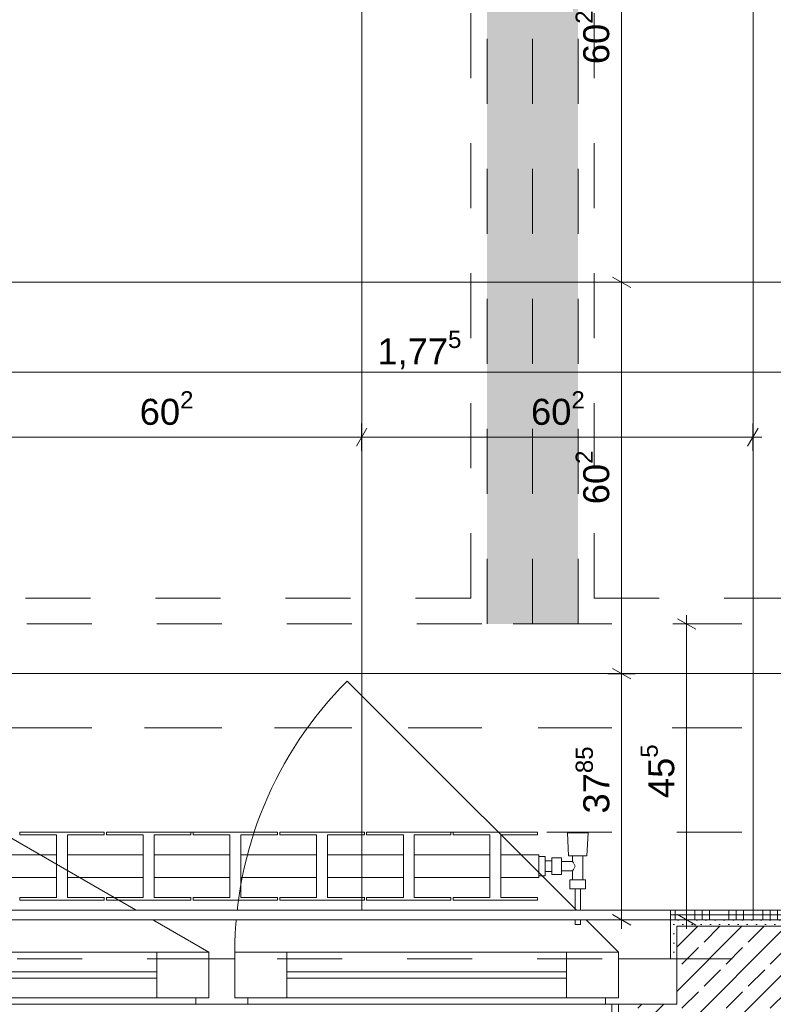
# Model space of a CAD drawing. Header units: metres. Extents: x -3.5 to 65.3, y -10.9 to 16.7.
# Tile 117 of 213: x 45.8 to 46.9, y 0.1 to 1.6. Entities that reach past the tile are written whole.
import ezdxf

# ---------------------------------------------------------------- set-up
doc = ezdxf.new("R2010")
doc.units = ezdxf.units.M
doc.header["$MEASUREMENT"] = 0
for name, pattern in [('Achse', [0.08, 0.04, -0.02, 0, -0.02]), ('Strichlinie doppelt', [0.218722, 0.105833, -0.042333, 0.028222, -0.042333]), ('Strichlinie eng', [0.046, 0.03, -0.016]), ('Untersicht', [0.04, 0.03, -0.01]), ('Wipeout_Contour', [1, 0, -1])]:
    doc.linetypes.add(name, pattern=pattern)
for name, color, linetype in [('102 - Bemaßung_ Beschriftung.Detail_ Ausschnitt', 7, 'Continuous'), ('451 - Universal.Achsen Raster', 7, 'Continuous'), ('604 - Struktur.Wand Aussen', 7, 'Continuous'), ('608 - Struktur.Träger', 7, 'Continuous'), ('612 - Struktur.Stahlbau', 7, 'Continuous'), ('654 - Abdeckung.Wand Belag', 7, 'Continuous'), ('Neubau_612 - Struktur.Stahlbau', 7, 'Continuous'), ('Neubau_650 - Abdeckung.Fußboden Aufbau', 7, 'Continuous'), ('Neubau_653 - Abdeckung.TB Verkofferung', 7, 'Continuous'), ('Neubau_801 - HKLSE.Heizung_ Klima_ Lüftung', 7, 'Continuous')]:
    doc.layers.add(name, color=color, linetype=linetype)
doc.styles.add('ERSTELLTER_STIL_1', font='txt')
doc.dimstyles.new('ERSTELLTER_STIL__1', dxfattribs={"dimtxt": 0.04, "dimasz": 0.02128, "dimexe": 0.18, "dimexo": 0.0625, "dimgap": 0, "dimtad": 1, "dimtih": 1, "dimtoh": 1, "dimzin": 0, "dimdsep": 46, "dimtxsty": 'ERSTELLTER_STIL_1', "dimblk": 'ARROWHEAD_2', "dimblk1": 'ARROWHEAD_2', "dimblk2": 'ARROWHEAD_2', "dimcen": 0.09, "dimse1": 1, "dimse2": 1, "dimclrd": 7, "dimclre": 7, "dimclrt": 7, "dimazin": 0, "dimtfac": 1, "dimtdec": 4, "dimtmove": 0, "dimatfit": 3, "dimfxl": 1, "dimtolj": 1, "dimtzin": 0, "dimarcsym": 0})
doc.dimstyles.new('ERSTELLTER_STIL__3', dxfattribs={"dimtxt": 0.04, "dimasz": 0.02128, "dimexe": 0.18, "dimexo": 0.0625, "dimgap": 0, "dimtad": 1, "dimzin": 0, "dimdsep": 46, "dimtxsty": 'ERSTELLTER_STIL_1', "dimblk": 'ARROWHEAD_2', "dimblk1": 'ARROWHEAD_2', "dimblk2": 'ARROWHEAD_2', "dimcen": 0.09, "dimse1": 1, "dimse2": 1, "dimclrd": 7, "dimclre": 7, "dimclrt": 7, "dimazin": 0, "dimtfac": 1, "dimtdec": 4, "dimtmove": 0, "dimatfit": 3, "dimfxl": 1, "dimtolj": 1, "dimtzin": 0, "dimarcsym": 0})
doc.dimstyles.new('ERSTELLTER_STIL__4', dxfattribs={"dimtxt": 0.04, "dimasz": 0.02128, "dimexe": 0.18, "dimexo": 0.0625, "dimgap": 0, "dimtad": 1, "dimzin": 0, "dimdsep": 46, "dimtxsty": 'ERSTELLTER_STIL_1', "dimblk": 'ARROWHEAD_2', "dimblk1": 'ARROWHEAD_2', "dimblk2": 'ARROWHEAD_2', "dimcen": 0.09, "dimse1": 1, "dimse2": 1, "dimclrd": 7, "dimclre": 7, "dimclrt": 7, "dimazin": 0, "dimtfac": 1, "dimtdec": 4, "dimtmove": 2, "dimatfit": 3, "dimfxl": 1, "dimtolj": 1, "dimtzin": 0, "dimarcsym": 0})
pattern_1 = [(45, (0, 0), (-0.0070710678, 0.0070710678), [0, -0.01])]

# ---------------------------------------------------------------- blocks, each defined once
blk = doc.blocks.new('*X111')
at = {"layer": '654 - Abdeckung.Wand Belag', "color": 7, "linetype": 'Continuous', "lineweight": 5}
for p, q in [((46.77, 0.2625), (46.7775, 0.2625)), ((46.7775, 0.27), (46.7775, 0.2625)), ((46.7775, 0.2625), (46.83, 0.2625)), ((46.7775, 0.2625), (46.7775, 0.255)), ((46.8075, 0.27), (46.8075, 0.2625)), ((46.8075, 0.2625), (46.8075, 0.255)), ((46.8187, 0.27), (46.8187, 0.2625)), ((46.8187, 0.2625), (46.8187, 0.255)), ((46.83, 0.27), (46.83, 0.2625)), ((46.83, 0.2625), (46.8825, 0.2625)), ((46.83, 0.2625), (46.83, 0.255)), ((46.86, 0.27), (46.86, 0.2625)), ((46.86, 0.2625), (46.86, 0.255)), ((46.8712, 0.27), (46.8712, 0.2625)), ((46.8712, 0.2625), (46.8712, 0.255)), ((46.8825, 0.27), (46.8825, 0.2625)), ((46.8825, 0.2625), (46.935, 0.2625)), ((46.8825, 0.2625), (46.8825, 0.255)), ((46.9125, 0.27), (46.9125, 0.2625)), ((46.9125, 0.2625), (46.9125, 0.255)), ((46.9237, 0.27), (46.9237, 0.2625)), ((46.9237, 0.2625), (46.9237, 0.255)), ((46.935, 0.27), (46.935, 0.2625)), ((46.935, 0.2625), (46.9875, 0.2625)), ((46.935, 0.2625), (46.935, 0.255)), ((46.965, 0.27), (46.965, 0.2625)), ((46.965, 0.2625), (46.965, 0.255)), ((46.9762, 0.27), (46.9762, 0.2625)), ((46.9762, 0.2625), (46.9762, 0.255)), ((46.9875, 0.27), (46.9875, 0.2625)), ((46.9875, 0.2625), (47.04, 0.2625)), ((46.9875, 0.2625), (46.9875, 0.255)), ((47.0175, 0.27), (47.0175, 0.2625)), ((47.0175, 0.2625), (47.0175, 0.255)), ((47.0287, 0.27), (47.0287, 0.2625)), ((47.0287, 0.2625), (47.0287, 0.255)), ((47.04, 0.27), (47.04, 0.2625)), ((47.04, 0.2625), (47.0925, 0.2625)), ((47.04, 0.2625), (47.04, 0.255)), ((47.07, 0.27), (47.07, 0.2625)), ((47.07, 0.2625), (47.07, 0.255)), ((47.0812, 0.27), (47.0812, 0.2625)), ((47.0812, 0.2625), (47.0812, 0.255)), ((47.0925, 0.27), (47.0925, 0.2625)), ((47.0925, 0.2625), (47.145, 0.2625)), ((47.0925, 0.2625), (47.0925, 0.255)), ((47.1225, 0.27), (47.1225, 0.2625)), ((47.1225, 0.2625), (47.1225, 0.255)), ((47.1337, 0.27), (47.1337, 0.2625)), ((47.1337, 0.2625), (47.1337, 0.255)), ((47.145, 0.27), (47.145, 0.2625)), ((47.145, 0.2625), (47.155, 0.2625)), ((47.145, 0.2625), (47.145, 0.255))]:
    blk.add_line(p, q, dxfattribs=at)
blk = doc.blocks.new('*D198')
at = {"layer": '102 - Bemaßung_ Beschriftung.Detail_ Ausschnitt', "color": 7, "linetype": 'Continuous', "lineweight": 5}
for p, q in [((45.5031, 1.1113), (45.4869, 1.0833)), ((45.495, 1.0763), (45.495, 1.1183)), ((47.2619, 1.0833), (47.2781, 1.1113)), ((47.27, 1.0763), (47.27, 1.1183)), ((45.495, 1.0973), (47.27, 1.0973)), ((47.27, 1.0973), (47.2837, 1.0973))]:
    blk.add_line(p, q, dxfattribs=at)
at = {"layer": '102 - Bemaßung_ Beschriftung.Detail_ Ausschnitt', "color": 7, "lineweight": 5, "insert": (46.3193, 1.0975), "char_height": 0.04, "attachment_point": 7, "style": 'ERSTELLTER_STIL_1'}
blk.add_mtext('\\A1;{\\pql;\\fArial|b0|i0|c0|p38;1,77\\fArial|b0|i0|c0|p38;\\A1{\\H.66x;\\S5^  ;}}', dxfattribs=at)
blk = doc.blocks.new('ARROWHEAD_2')
at = {"color": 0, "linetype": 'Continuous', "lineweight": 0}
for p, q in [((0, 0), (-1, 0)), ((-0.378, -0.655), (0.378, 0.655))]:
    blk.add_line(p, q, dxfattribs=at)
blk = doc.blocks.new('*D206')
at = {"layer": '102 - Bemaßung_ Beschriftung.Detail_ Ausschnitt', "color": 7, "linetype": 'Continuous', "lineweight": 5}
for p, q in [((46.809, 0.7019), (46.781, 0.7181)), ((46.795, 0.71), (46.795, 0.7237)), ((46.816, 0.71), (46.774, 0.71)), ((46.795, 0.255), (46.795, 0.71)), ((46.781, 0.2631), (46.809, 0.2469)), ((46.816, 0.255), (46.774, 0.255)), ((46.795, 0.2413), (46.795, 0.255))]:
    blk.add_line(p, q, dxfattribs=at)
at = {"layer": '102 - Bemaßung_ Beschriftung.Detail_ Ausschnitt', "color": 7, "lineweight": 5, "insert": (46.7876, 0.4421), "char_height": 0.04, "attachment_point": 7, "rotation": 90, "style": 'ERSTELLTER_STIL_1'}
blk.add_mtext('\\A1;{\\pql;\\fArial|b0|i0|c0|p38;45\\fArial|b0|i0|c0|p38;\\A1{\\H.66x;\\S5^  ;}}', dxfattribs=at)
blk = doc.blocks.new('*D325')
at = {"layer": '102 - Bemaßung_ Beschriftung.Detail_ Ausschnitt', "color": 7, "linetype": 'Continuous', "lineweight": 5}
for p, q in [((44.3881, -0.4486), (44.3719, -0.4766)), ((44.38, -0.4836), (44.38, -0.4416)), ((46.7881, -0.4486), (46.7719, -0.4766)), ((46.78, -0.4836), (46.78, -0.4416)), ((44.38, -0.4626), (46.78, -0.4626))]:
    blk.add_line(p, q, dxfattribs=at)
at = {"layer": '102 - Bemaßung_ Beschriftung.Detail_ Ausschnitt', "color": 7, "lineweight": 5, "char_height": 0.04, "attachment_point": 7, "style": 'ERSTELLTER_STIL_1'}
for s, insert in [('\\A1;{\\pql;\\fArial|b0|i0|c0|p38;2,40}', (45.5268, -0.4546)), ('\\A1;{\\pql;\\fArial|b0|i0|c0|p38;2,01}', (45.5268, -0.5106))]:
    blk.add_mtext(s, dxfattribs=dict(at, insert=insert))
blk = doc.blocks.new('*D326')
at = {"layer": '102 - Bemaßung_ Beschriftung.Detail_ Ausschnitt', "color": 7, "linetype": 'Continuous', "lineweight": 5}
for p, q in [((46.7881, -0.4486), (46.7719, -0.4766)), ((46.78, -0.4836), (46.78, -0.4416)), ((47.1881, -0.4486), (47.1719, -0.4766)), ((47.18, -0.4836), (47.18, -0.4416)), ((46.78, -0.4626), (47.18, -0.4626))]:
    blk.add_line(p, q, dxfattribs=at)
at = {"layer": '102 - Bemaßung_ Beschriftung.Detail_ Ausschnitt', "color": 7, "lineweight": 5, "insert": (46.9496, -0.4546), "char_height": 0.04, "attachment_point": 7, "style": 'ERSTELLTER_STIL_1'}
blk.add_mtext('\\A1;{\\pql;\\fArial|b0|i0|c0|p38;40}', dxfattribs=at)
blk = doc.blocks.new('*D335')
at = {"layer": '102 - Bemaßung_ Beschriftung.Detail_ Ausschnitt', "color": 7, "linetype": 'Continuous', "lineweight": 5}
for p, q in [((44.21, -0.5836), (44.21, -0.5416)), ((47.17, -0.5836), (47.17, -0.5416)), ((44.2181, -0.5486), (44.2019, -0.5766)), ((47.1781, -0.5486), (47.1619, -0.5766)), ((44.21, -0.5626), (47.17, -0.5626))]:
    blk.add_line(p, q, dxfattribs=at)
at = {"layer": '102 - Bemaßung_ Beschriftung.Detail_ Ausschnitt', "color": 7, "lineweight": 5, "insert": (45.6368, -0.5546), "char_height": 0.04, "attachment_point": 7, "style": 'ERSTELLTER_STIL_1'}
blk.add_mtext('\\A1;{\\pql;\\fArial|b0|i0|c0|p38;2,96}', dxfattribs=at)
blk = doc.blocks.new('*D400')
at = {"layer": '102 - Bemaßung_ Beschriftung.Detail_ Ausschnitt', "color": 7, "linetype": 'Continuous', "lineweight": 5}
for p, q in [((46.681, 0.6416), (46.709, 0.6254)), ((46.716, 0.6335), (46.674, 0.6335)), ((46.695, 0.255), (46.695, 0.6335)), ((46.681, 0.2631), (46.709, 0.2469)), ((46.716, 0.255), (46.674, 0.255)), ((46.695, 0.2413), (46.695, 0.255))]:
    blk.add_line(p, q, dxfattribs=at)
at = {"layer": '102 - Bemaßung_ Beschriftung.Detail_ Ausschnitt', "color": 7, "lineweight": 5, "insert": (46.6877, 0.4184), "char_height": 0.04, "attachment_point": 7, "rotation": 90, "style": 'ERSTELLTER_STIL_1'}
blk.add_mtext('\\A1;{\\pql;\\fArial|b0|i0|c0|p38;37\\fArial|b0|i0|c0|p38;\\A1{\\H.66x;\\S85^  ;}}', dxfattribs=at)
blk = doc.blocks.new('*D401')
at = {"layer": '102 - Bemaßung_ Beschriftung.Detail_ Ausschnitt', "color": 7, "linetype": 'Continuous', "lineweight": 5}
for p, q in [((46.681, 1.2436), (46.709, 1.2274)), ((46.716, 1.2355), (46.674, 1.2355)), ((46.695, 0.6335), (46.695, 1.2355)), ((46.681, 0.6416), (46.709, 0.6254)), ((46.716, 0.6335), (46.674, 0.6335))]:
    blk.add_line(p, q, dxfattribs=at)
at = {"layer": '102 - Bemaßung_ Beschriftung.Detail_ Ausschnitt', "color": 7, "lineweight": 5, "insert": (46.6876, 0.8941), "char_height": 0.04, "attachment_point": 7, "rotation": 90, "style": 'ERSTELLTER_STIL_1'}
blk.add_mtext('\\A1;{\\pql;\\fArial|b0|i0|c0|p38;60\\fArial|b0|i0|c0|p38;\\A1{\\H.66x;\\S2^  ;}}', dxfattribs=at)
blk = doc.blocks.new('*D402')
at = {"layer": '102 - Bemaßung_ Beschriftung.Detail_ Ausschnitt', "color": 7, "linetype": 'Continuous', "lineweight": 5}
for p, q in [((46.716, 1.8375), (46.674, 1.8375)), ((46.681, 1.8456), (46.709, 1.8294)), ((46.695, 1.2355), (46.695, 1.8375)), ((46.681, 1.2436), (46.709, 1.2274)), ((46.716, 1.2355), (46.674, 1.2355))]:
    blk.add_line(p, q, dxfattribs=at)
at = {"layer": '102 - Bemaßung_ Beschriftung.Detail_ Ausschnitt', "color": 7, "lineweight": 5, "insert": (46.6876, 1.571), "char_height": 0.04, "attachment_point": 7, "rotation": 90, "style": 'ERSTELLTER_STIL_1'}
blk.add_mtext('\\A1;{\\pql;\\fArial|b0|i0|c0|p38;60\\fArial|b0|i0|c0|p38;\\A1{\\H.66x;\\S2^  ;}}', dxfattribs=at)
blk = doc.blocks.new('*D419')
at = {"layer": '102 - Bemaßung_ Beschriftung.Detail_ Ausschnitt', "color": 7, "linetype": 'Continuous', "lineweight": 5}
for p, q in [((45.693, 0.9763), (45.693, 1.0183)), ((46.295, 0.9763), (46.295, 1.0183)), ((45.7011, 1.0113), (45.6849, 0.9833)), ((46.3031, 1.0113), (46.2869, 0.9833)), ((45.693, 0.9973), (46.295, 0.9973))]:
    blk.add_line(p, q, dxfattribs=at)
at = {"layer": '102 - Bemaßung_ Beschriftung.Detail_ Ausschnitt', "color": 7, "lineweight": 5, "insert": (45.9536, 1.0046), "char_height": 0.04, "attachment_point": 7, "style": 'ERSTELLTER_STIL_1'}
blk.add_mtext('\\A1;{\\pql;\\fArial|b0|i0|c0|p38;60\\fArial|b0|i0|c0|p38;\\A1{\\H.66x;\\S2^  ;}}', dxfattribs=at)
blk = doc.blocks.new('*D420')
at = {"layer": '102 - Bemaßung_ Beschriftung.Detail_ Ausschnitt', "color": 7, "linetype": 'Continuous', "lineweight": 5}
for p, q in [((46.295, 0.9763), (46.295, 1.0183)), ((46.897, 0.9763), (46.897, 1.0183)), ((46.3031, 1.0113), (46.2869, 0.9833)), ((46.8889, 0.9833), (46.9051, 1.0113)), ((46.295, 0.9973), (46.897, 0.9973)), ((46.897, 0.9973), (46.9107, 0.9973))]:
    blk.add_line(p, q, dxfattribs=at)
at = {"layer": '102 - Bemaßung_ Beschriftung.Detail_ Ausschnitt', "color": 7, "lineweight": 5, "insert": (46.5556, 1.0046), "char_height": 0.04, "attachment_point": 7, "style": 'ERSTELLTER_STIL_1'}
blk.add_mtext('\\A1;{\\pql;\\fArial|b0|i0|c0|p38;60\\fArial|b0|i0|c0|p38;\\A1{\\H.66x;\\S2^  ;}}', dxfattribs=at)

msp = doc.modelspace()

# ---------------------------------------------------------------- hatches: boundary and pattern name
at = {"layer": '604 - Struktur.Wand Aussen', "linetype": 'Continuous', "lineweight": 0, "true_color": 0x000000}
h = msp.add_hatch(dxfattribs=at)
h.set_pattern_fill('Beton__Stahlbeton_0001', color=18, style=0, pattern_type=2)
h.set_pattern_definition([(45, (0, 0), (-0.033941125, 0.033941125), []), (45, (-0.01697, 0.01697), (-0.033941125, 0.033941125), [0.036, -0.012])])
h.paths.add_polyline_path([(46.72, 0.125), (46.72, 0.005), (48, 0.005), (48, 0.125), (47.94, 0.125), (47.94, 0.195), (47.94, 0.245), (46.78, 0.245), (46.78, 0.195), (46.78, 0.125)])
h = msp.add_hatch(dxfattribs=at)
h.set_pattern_fill('Gips_0001', color=18, style=0, pattern_type=2)
h.set_pattern_definition(pattern_1)
h.paths.add_polyline_path([(46.77, 0.195), (46.78, 0.195), (46.78, 0.255), (46.77, 0.255)])
h = msp.add_hatch(dxfattribs=at)
h.set_pattern_fill('Gips_0001', color=18, style=0, pattern_type=2)
h.set_pattern_definition(pattern_1)
h.paths.add_polyline_path([(46.78, 0.245), (47.17, 0.245), (47.17, 0.255), (46.78, 0.255)])
at = {"layer": '612 - Struktur.Stahlbau', "linetype": 'Continuous', "lineweight": 0, "true_color": 0x30307f}
msp.add_hatch(color=177, dxfattribs=at).paths.add_polyline_path([(46.488, 5.19), (46.628, 5.19), (46.628, 0.71), (46.488, 0.71)])
at = {"layer": 'Neubau_650 - Abdeckung.Fußboden Aufbau', "linetype": 'Continuous', "lineweight": 13, "true_color": 0xafafaf}
h = msp.add_hatch(dxfattribs=at)
h.set_pattern_fill('Raster_60x60_Fuge_2mm_0001', color=253, style=0, pattern_type=2)
h.set_pattern_definition([(0, (46.29497, 3.6435), (0, 0.602), []), (90, (46.29497, 3.6435), (-0.602, 0), [])])
h.paths.add_polyline_path([(47.27, 3.72), (43.965, 3.72), (43.965, 0.49), (44.21, 0.49), (44.21, 0.255), (47.17, 0.255), (47.17, 0.71), (47.27, 0.71)])

# ---------------------------------------------------------------- linework, layer by layer
at = {"layer": '451 - Universal.Achsen Raster', "color": 160, "linetype": 'Strichlinie doppelt', "lineweight": 9, "true_color": 0x3232ff}
msp.add_line((64.935, 0.55), (-3.175, 0.55), dxfattribs=at)
at = {"layer": '604 - Struktur.Wand Aussen', "color": 7, "linetype": 'Continuous', "lineweight": 9}
for p, q in [((46.06, 0.205), (45.2286, 0.685)), ((46.69, 0.205), (46.2728, 0.6222)), ((44.39, 0.255), (46.77, 0.255))]:
    msp.add_line(p, q, dxfattribs=at)
at = {"layer": '604 - Struktur.Wand Aussen', "color": 7, "linetype": 'Strichlinie eng', "lineweight": 9}
msp.add_line((44.39, 0.255), (46.77, 0.255), dxfattribs=at)
at = {"layer": '604 - Struktur.Wand Aussen', "color": 7, "linetype": 'Continuous', "lineweight": 5}
for p, q in [((46.77, 0.245), (46.77, 0.255)), ((46.78, 0.255), (46.77, 0.255)), ((46.77, 0.245), (46.77, 0.255)), ((46.77, 0.195), (46.77, 0.245)), ((46.77, 0.195), (46.77, 0.245)), ((46.78, 0.195), (46.77, 0.195)), ((46.78, 0.195), (46.77, 0.195)), ((46.78, 0.195), (46.77, 0.195)), ((46.68, 0.005), (46.68, 0.125)), ((46.69, 0.125), (46.68, 0.125)), ((46.69, 0.125), (46.68, 0.125)), ((46.69, 0.125), (46.68, 0.125)), ((46.68, 0.005), (46.68, 0.125)), ((46.72, 0.125), (46.69, 0.125)), ((46.69, 0.125), (46.69, -0.145)), ((46.69, -0.145), (46.69, 0.125)), ((46.72, 0.125), (46.69, 0.125)), ((46.72, 0.125), (46.69, 0.125))]:
    msp.add_line(p, q, dxfattribs=at)
at = {"layer": '604 - Struktur.Wand Aussen', "color": 7, "linetype": 'Continuous', "lineweight": 13}
for p, q in [((47.94, 0.245), (46.78, 0.245)), ((46.78, 0.245), (46.78, 0.195)), ((45.18, 0.205), (45.98, 0.205)), ((45.98, 0.135), (45.98, 0.205)), ((45.98, 0.205), (46.06, 0.205)), ((46.06, 0.205), (46.06, 0.135)), ((46.1, 0.135), (46.1, 0.205)), ((46.1, 0.205), (46.18, 0.205)), ((46.18, 0.205), (46.61, 0.205)), ((46.18, 0.205), (46.18, 0.135)), ((46.61, 0.135), (46.61, 0.205)), ((46.61, 0.205), (46.69, 0.205)), ((46.69, 0.205), (46.69, 0.135)), ((46.06, 0.135), (46.06, 0.195)), ((46.06, 0.195), (46.08, 0.195)), ((46.08, 0.195), (46.1, 0.195)), ((46.1, 0.195), (46.1, 0.135)), ((46.69, 0.135), (46.69, 0.195)), ((46.69, 0.195), (46.78, 0.195)), ((46.78, 0.125), (46.78, 0.195)), ((46.78, 0.125), (46.78, 0.195)), ((46.78, 0.125), (46.78, 0.195)), ((45.18, 0.175), (45.98, 0.175)), ((46.18, 0.175), (46.61, 0.175)), ((45.98, 0.165), (45.18, 0.165)), ((46.61, 0.165), (46.18, 0.165)), ((46.04, 0.125), (45.12, 0.125)), ((45.98, 0.135), (45.18, 0.135)), ((46.06, 0.135), (45.98, 0.135)), ((46.04, 0.125), (46.04, 0.135)), ((46.04, 0.135), (46.06, 0.135)), ((46.08, 0.125), (46.04, 0.125)), ((46.12, 0.125), (46.08, 0.125)), ((46.1, 0.135), (46.12, 0.135)), ((46.18, 0.135), (46.1, 0.135)), ((46.12, 0.135), (46.12, 0.125)), ((46.67, 0.125), (46.12, 0.125)), ((46.61, 0.135), (46.18, 0.135)), ((46.69, 0.135), (46.61, 0.135)), ((46.67, 0.125), (46.67, 0.135)), ((46.67, 0.135), (46.69, 0.135)), ((46.78, 0.125), (46.67, 0.125)), ((46.72, 0.125), (46.78, 0.125)), ((46.72, 0.125), (46.78, 0.125)), ((46.72, 0.125), (46.78, 0.125))]:
    msp.add_line(p, q, dxfattribs=at)
at = {"layer": '604 - Struktur.Wand Aussen', "color": 7, "linetype": 'Continuous', "lineweight": 5, "flags": 128}
msp.add_lwpolyline([(47.17, 0.255), (46.78, 0.255)], dxfattribs=at)
at = {"layer": '604 - Struktur.Wand Aussen', "color": 7, "linetype": 'Continuous', "lineweight": 9}
msp.add_arc((46.69, 0.205), 0.59, 135, 180, dxfattribs=at)
msp.add_point((46.77, 0.255), dxfattribs=at)
at = {"layer": '608 - Struktur.Träger', "color": 7, "linetype": 'Untersicht', "lineweight": 13}
for p, q in [((0.38, 0.71), (61.88, 0.71)), ((0.38, 0.39), (61.88, 0.39))]:
    msp.add_line(p, q, dxfattribs=at)
at = {"layer": '608 - Struktur.Träger', "color": 7, "linetype": 'Achse', "lineweight": 9}
msp.add_line((0.38, 0.55), (61.88, 0.55), dxfattribs=at)
at = {"layer": '654 - Abdeckung.Wand Belag', "color": 7, "linetype": 'Continuous', "lineweight": 5, "flags": 128}
for points in [[(47.155, 0.27), (46.77, 0.27)], [(46.77, 0.27), (46.77, 0.255)], [(46.77, 0.255), (47.17, 0.255)]]:
    msp.add_lwpolyline(points, dxfattribs=at)
at = {"layer": 'Neubau_612 - Struktur.Stahlbau', "color": 1, "linetype": 'Untersicht', "lineweight": 13}
for p, q in [((46.488, 0.71), (46.488, 5.19)), ((46.628, 0.71), (46.628, 5.19)), ((46.628, 0.71), (46.488, 0.71))]:
    msp.add_line(p, q, dxfattribs=at)
at = {"layer": 'Neubau_612 - Struktur.Stahlbau', "color": 1, "linetype": 'Achse', "lineweight": 9}
msp.add_line((46.558, 0.71), (46.558, 5.19), dxfattribs=at)
at = {"layer": 'Neubau_650 - Abdeckung.Fußboden Aufbau', "color": 1, "linetype": 'Continuous', "lineweight": 13, "flags": 128}
msp.add_lwpolyline([(47.27, 3.72), (47.27, 0.71), (47.17, 0.71), (47.17, 0.255), (44.21, 0.255), (44.21, 0.49), (43.965, 0.49), (43.965, 3.72), (45.86, 3.72)], dxfattribs=at)
at = {"layer": 'Neubau_653 - Abdeckung.TB Verkofferung', "color": 1, "linetype": 'Untersicht', "lineweight": 9}
for p, q in [((46.463, 0.7495), (46.463, 5.0505)), ((46.653, 0.7495), (46.653, 5.0505)), ((44.778, 0.7495), (46.463, 0.7495)), ((46.653, 0.7495), (47.27, 0.7495)), ((43.965, 0.195), (47.27, 0.195))]:
    msp.add_line(p, q, dxfattribs=at)
at = {"layer": 'Neubau_801 - HKLSE.Heizung_ Klima_ Lüftung', "color": 1, "linetype": 'Continuous', "lineweight": 5}
for p, q in [((45.8992, 0.39), (45.7692, 0.39)), ((45.8992, 0.39), (45.7692, 0.39)), ((45.7692, 0.39), (45.7692, 0.3856)), ((45.7692, 0.3856), (45.8258, 0.3856)), ((45.8258, 0.3856), (45.8258, 0.2894)), ((45.8425, 0.2894), (45.8425, 0.3856)), ((45.8425, 0.3856), (45.8992, 0.3856)), ((45.8992, 0.3856), (45.8992, 0.39)), ((46.0325, 0.39), (45.9025, 0.39)), ((45.9025, 0.39), (45.9025, 0.3856)), ((46.0325, 0.39), (45.9025, 0.39)), ((45.9025, 0.39), (45.9025, 0.3856)), ((45.9025, 0.3856), (45.9592, 0.3856)), ((45.9592, 0.3856), (45.9592, 0.2894)), ((45.9758, 0.2894), (45.9758, 0.3856)), ((45.9758, 0.3856), (46.0325, 0.3856)), ((46.0325, 0.3856), (46.0325, 0.39)), ((46.0325, 0.3856), (46.0325, 0.39)), ((46.1658, 0.39), (46.0358, 0.39)), ((46.1658, 0.39), (46.0358, 0.39)), ((46.0358, 0.39), (46.0358, 0.3856)), ((46.0358, 0.3856), (46.0925, 0.3856)), ((46.0925, 0.3856), (46.0925, 0.2894)), ((46.1092, 0.2894), (46.1092, 0.3856)), ((46.1092, 0.3856), (46.1658, 0.3856)), ((46.1658, 0.3856), (46.1658, 0.39)), ((46.2992, 0.39), (46.1692, 0.39)), ((46.1692, 0.39), (46.1692, 0.3856)), ((46.2992, 0.39), (46.1692, 0.39)), ((46.1692, 0.39), (46.1692, 0.3856)), ((46.1692, 0.3856), (46.2258, 0.3856)), ((46.2258, 0.3856), (46.2258, 0.2894)), ((46.2425, 0.2894), (46.2425, 0.3856)), ((46.2425, 0.3856), (46.2992, 0.3856)), ((46.2992, 0.3856), (46.2992, 0.39)), ((46.4325, 0.39), (46.3025, 0.39)), ((46.3025, 0.39), (46.3025, 0.3856)), ((46.4325, 0.39), (46.3025, 0.39)), ((46.3025, 0.39), (46.3025, 0.3856)), ((46.3025, 0.3856), (46.3592, 0.3856)), ((46.3592, 0.3856), (46.3592, 0.2894)), ((46.3758, 0.2894), (46.3758, 0.3856)), ((46.3758, 0.3856), (46.4325, 0.3856)), ((46.4325, 0.3856), (46.4325, 0.39)), ((46.4325, 0.3856), (46.4325, 0.39)), ((46.5658, 0.39), (46.4358, 0.39)), ((46.5658, 0.39), (46.4358, 0.39)), ((46.4358, 0.39), (46.4358, 0.3856)), ((46.4358, 0.3856), (46.4925, 0.3856)), ((46.4925, 0.3856), (46.4925, 0.2894)), ((46.5092, 0.2894), (46.5092, 0.3856)), ((46.5092, 0.3856), (46.5658, 0.3856)), ((46.5658, 0.3856), (46.5658, 0.39)), ((46.5658, 0.3856), (46.5658, 0.39)), ((46.6162, 0.3885), (46.6115, 0.3885)), ((46.6115, 0.3885), (46.6162, 0.3885)), ((46.6135, 0.3535), (46.6115, 0.3885)), ((46.6162, 0.3885), (46.6275, 0.3885)), ((46.6275, 0.3885), (46.6162, 0.3885)), ((46.6275, 0.3885), (46.6388, 0.3885)), ((46.6388, 0.3885), (46.6275, 0.3885)), ((46.6388, 0.3885), (46.6435, 0.3885)), ((46.6435, 0.3885), (46.6388, 0.3885)), ((46.6415, 0.3535), (46.6435, 0.3885)), ((45.8258, 0.355), (45.7092, 0.355)), ((45.9592, 0.355), (45.8425, 0.355)), ((46.0925, 0.355), (45.9758, 0.355)), ((46.2258, 0.355), (46.1092, 0.355)), ((46.3592, 0.355), (46.2425, 0.355)), ((46.4925, 0.355), (46.3758, 0.355)), ((46.5675, 0.355), (46.5092, 0.355)), ((46.5675, 0.3499), (46.5675, 0.355)), ((46.5775, 0.3522), (46.5675, 0.3522)), ((46.5775, 0.3522), (46.5675, 0.3522)), ((46.5775, 0.3522), (46.5675, 0.3522)), ((46.5775, 0.3522), (46.5675, 0.3522)), ((46.5675, 0.3375), (46.5675, 0.3499)), ((46.5775, 0.3375), (46.5775, 0.3522)), ((46.5775, 0.3375), (46.5775, 0.3522)), ((46.5875, 0.344), (46.5875, 0.3505)), ((46.6025, 0.3505), (46.5875, 0.3505)), ((46.6025, 0.344), (46.6025, 0.3505)), ((46.6135, 0.3535), (46.6176, 0.3535)), ((46.6176, 0.3535), (46.6275, 0.3535)), ((46.6195, 0.3445), (46.6195, 0.3535)), ((46.6275, 0.3535), (46.6374, 0.3535)), ((46.6355, 0.3165), (46.6355, 0.3535)), ((46.6374, 0.3535), (46.6415, 0.3535)), ((46.5675, 0.3251), (46.5675, 0.3375)), ((46.5775, 0.3431), (46.5775, 0.3455)), ((46.5875, 0.3455), (46.5775, 0.3455)), ((46.5775, 0.3375), (46.5775, 0.3431)), ((46.5775, 0.3228), (46.5775, 0.3375)), ((46.5775, 0.3228), (46.5775, 0.3375)), ((46.5775, 0.3318), (46.5775, 0.3375)), ((46.5875, 0.331), (46.5875, 0.344)), ((46.6195, 0.3445), (46.6025, 0.3445)), ((46.6025, 0.331), (46.6025, 0.344)), ((46.6212, 0.3424), (46.6195, 0.3445)), ((46.6217, 0.3414), (46.6212, 0.3424)), ((46.6212, 0.3325), (46.6217, 0.3336)), ((46.6236, 0.3375), (46.6222, 0.3403)), ((46.6222, 0.3346), (46.6236, 0.3375)), ((45.8258, 0.32), (45.7092, 0.32)), ((45.9592, 0.32), (45.8425, 0.32)), ((46.0925, 0.32), (45.9758, 0.32)), ((46.2258, 0.32), (46.1092, 0.32)), ((46.3592, 0.32), (46.2425, 0.32)), ((46.4925, 0.32), (46.3758, 0.32)), ((46.5675, 0.32), (46.5092, 0.32)), ((46.5675, 0.32), (46.5675, 0.3251)), ((46.5775, 0.3228), (46.5675, 0.3228)), ((46.5775, 0.3228), (46.5675, 0.3228)), ((46.5775, 0.3295), (46.5775, 0.3318)), ((46.5875, 0.3295), (46.5775, 0.3295)), ((46.5875, 0.3245), (46.5875, 0.331)), ((46.6025, 0.3245), (46.5875, 0.3245)), ((46.6025, 0.3245), (46.6025, 0.331)), ((46.6195, 0.3305), (46.6025, 0.3305)), ((46.6195, 0.3305), (46.6212, 0.3325)), ((46.6195, 0.3165), (46.6195, 0.3305)), ((46.6155, 0.3165), (46.6215, 0.3165)), ((46.6155, 0.3025), (46.6155, 0.3165)), ((46.6215, 0.3165), (46.6335, 0.3165)), ((46.6335, 0.3165), (46.6395, 0.3165)), ((46.6395, 0.3025), (46.6395, 0.3165)), ((45.8258, 0.2894), (45.7692, 0.2894)), ((45.7692, 0.2894), (45.7692, 0.285)), ((45.8992, 0.2894), (45.8425, 0.2894)), ((45.8992, 0.285), (45.8992, 0.2894)), ((45.9025, 0.2894), (45.9025, 0.285)), ((45.9592, 0.2894), (45.9025, 0.2894)), ((45.9025, 0.2894), (45.9025, 0.285)), ((46.0325, 0.2894), (45.9758, 0.2894)), ((46.0325, 0.285), (46.0325, 0.2894)), ((46.0325, 0.285), (46.0325, 0.2894)), ((46.0925, 0.2894), (46.0358, 0.2894)), ((46.0358, 0.2894), (46.0358, 0.285)), ((46.1658, 0.2894), (46.1092, 0.2894)), ((46.1658, 0.285), (46.1658, 0.2894)), ((46.1692, 0.2894), (46.1692, 0.285)), ((46.2258, 0.2894), (46.1692, 0.2894)), ((46.1692, 0.2894), (46.1692, 0.285)), ((46.2992, 0.2894), (46.2425, 0.2894)), ((46.2992, 0.285), (46.2992, 0.2894)), ((46.3025, 0.2894), (46.3025, 0.285)), ((46.3592, 0.2894), (46.3025, 0.2894)), ((46.3025, 0.2894), (46.3025, 0.285)), ((46.4325, 0.2894), (46.3758, 0.2894)), ((46.4325, 0.285), (46.4325, 0.2894)), ((46.4325, 0.285), (46.4325, 0.2894)), ((46.4925, 0.2894), (46.4358, 0.2894)), ((46.4358, 0.2894), (46.4358, 0.285)), ((46.5658, 0.2894), (46.5092, 0.2894)), ((46.5658, 0.285), (46.5658, 0.2894)), ((46.5658, 0.285), (46.5658, 0.2894)), ((46.6155, 0.3025), (46.6215, 0.3025)), ((46.6215, 0.3025), (46.6335, 0.3025)), ((46.6235, 0.2475), (46.6235, 0.3025)), ((46.6235, 0.3025), (46.6247, 0.3025)), ((46.6247, 0.3025), (46.6275, 0.3025)), ((46.6275, 0.3025), (46.6303, 0.3025)), ((46.6303, 0.3025), (46.6315, 0.3025)), ((46.6315, 0.2475), (46.6315, 0.3025)), ((46.6335, 0.3025), (46.6395, 0.3025)), ((45.7692, 0.285), (45.8992, 0.285)), ((45.9025, 0.285), (46.0325, 0.285)), ((46.0358, 0.285), (46.1658, 0.285)), ((46.1692, 0.285), (46.2992, 0.285)), ((46.3025, 0.285), (46.4325, 0.285)), ((46.4358, 0.285), (46.5658, 0.285)), ((46.6235, 0.2475), (46.6247, 0.2475)), ((46.6247, 0.2475), (46.6275, 0.2475)), ((46.6275, 0.2475), (46.6303, 0.2475)), ((46.6303, 0.2475), (46.6315, 0.2475))]:
    msp.add_line(p, q, dxfattribs=at)

# ---------------------------------------------------------------- block references
at = {"layer": '654 - Abdeckung.Wand Belag', "color": 7, "lineweight": 5}
msp.add_blockref('*X111', (0, 0), dxfattribs=at)

# ---------------------------------------------------------------- dimensions: what is measured, and where the dimension line sits
at = {"layer": '102 - Bemaßung_ Beschriftung.Detail_ Ausschnitt', "color": 7, "linetype": 'Continuous', "lineweight": 5}
for base, p1, p2, picture, middle in [((46.295, 0.9973), (45.693, 1.8375), (46.295, 1.8375), '*D419', (46.0381, 1.0253)), ((46.897, 0.9973), (46.295, 1.8375), (46.897, 1.8375), '*D420', (46.6401, 1.0253)), ((47.27, 1.0973), (45.49499, 0.83998), (47.27, 0.70998), '*D198', (46.42524, 1.1253)), ((46.78, -0.4626), (44.38, 0.195), (46.78, 0.195), '*D325', (45.5787, -0.4346))]:
    dim = msp.add_linear_dim(base=base, p1=p1, p2=p2, dimstyle='ERSTELLTER_STIL__1', dxfattribs=at)
    dim.commit()
    dim.dimension.update_dxf_attribs({"geometry": picture, "text_midpoint": middle, "dimtype": 160})
for base, p1, p2, dimstyle, picture, middle in [((46.695, 1.8375), (46.295, 1.2355), (46.295, 1.8375), 'ERSTELLTER_STIL__4', '*D402', (46.667, 1.6555)), ((46.695, 1.2355), (46.295, 0.6335), (46.295, 1.2355), 'ERSTELLTER_STIL__3', '*D401', (46.667, 0.9786))]:
    dim = msp.add_linear_dim(base=base, p1=p1, p2=p2, angle=90, dimstyle=dimstyle, dxfattribs=at)
    dim.commit()
    dim.dimension.update_dxf_attribs({"geometry": picture, "text_midpoint": middle, "dimtype": 160, "text_rotation": 90})

# ---------------------------------------------------------------- next in the draw order: wipeouts: each hides what was drawn before it
at = {"color": 254, "linetype": 'Wipeout_Contour', "lineweight": 0, "ltscale": 182.333701}
msp.add_wipeout([(46.77, 0.27), (44.39, 0.27), (44.39, 0.255), (46.77, 0.255)], dxfattribs=at).dxf.layer = '654 - Abdeckung.Wand Belag'

# ---------------------------------------------------------------- next in the draw order: linework, layer by layer
at = {"layer": '654 - Abdeckung.Wand Belag', "color": 7, "linetype": 'Continuous', "lineweight": 5, "flags": 128}
for points in [[(46.77, 0.27), (44.39, 0.27)], [(46.77, 0.255), (46.77, 0.27)], [(44.39, 0.255), (46.77, 0.255)]]:
    msp.add_lwpolyline(points, dxfattribs=at)

# ---------------------------------------------------------------- next in the draw order: dimensions: what is measured, and where the dimension line sits
at = {"layer": '102 - Bemaßung_ Beschriftung.Detail_ Ausschnitt', "color": 7, "linetype": 'Continuous', "lineweight": 5}
for base, p1, p2, dimstyle, picture, middle in [((46.79497, 0.70998), (47.16999, 0.255), (47.16999, 0.70998), 'ERSTELLTER_STIL__3', '*D206', (46.76697, 0.52664)), ((46.695, 0.6335), (47.17, 0.255), (46.295, 0.6335), 'ERSTELLTER_STIL__4', '*D400', (46.667, 0.5182))]:
    dim = msp.add_linear_dim(base=base, p1=p1, p2=p2, angle=90, dimstyle=dimstyle, dxfattribs=at)
    dim.commit()
    dim.dimension.update_dxf_attribs({"geometry": picture, "text_midpoint": middle, "dimtype": 160, "text_rotation": 90})
for base, p1, p2, picture, middle in [((47.17, -0.5626), (44.21, 0.255), (47.17, 0.71), '*D335', (45.6887, -0.5346)), ((47.18, -0.4626), (46.78, 0.195), (47.18, 0.7), '*D326', (46.9801, -0.4346))]:
    dim = msp.add_linear_dim(base=base, p1=p1, p2=p2, dimstyle='ERSTELLTER_STIL__1', dxfattribs=at)
    dim.commit()
    dim.dimension.update_dxf_attribs({"geometry": picture, "text_midpoint": middle, "dimtype": 160})

doc.saveas('drawing.dxf')
